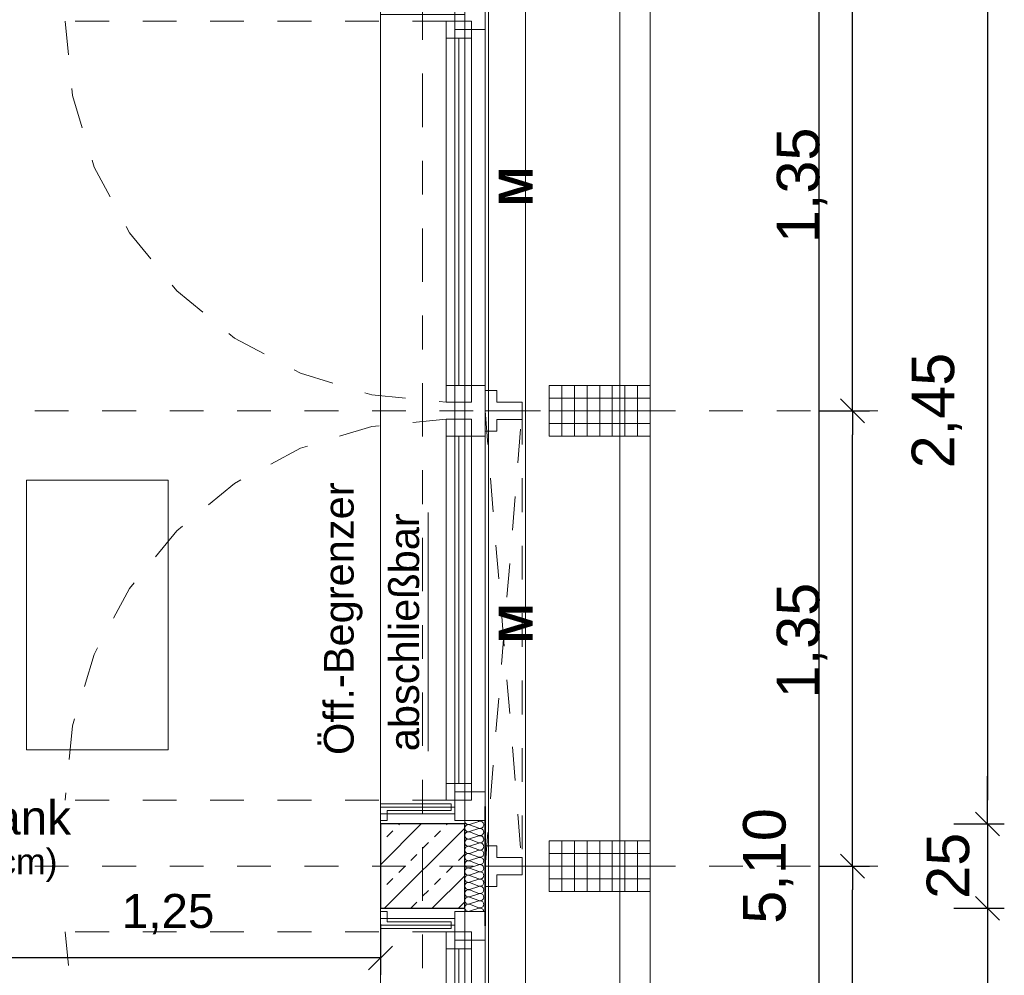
# Model space of a CAD drawing. Header units: metres. Extents: x -45.2 to 14.3, y -31.8 to 10.2.
# Tile 131 of 152: x -1.2 to 1.7, y -11.1 to -8.3. Entities that reach past the tile are written whole.
import ezdxf

# ---------------------------------------------------------------- set-up
doc = ezdxf.new("R2010")
doc.units = ezdxf.units.M
doc.header["$LTSCALE"] = 0.05
for name, pattern in [('1600.2032', [1.6, 0.8, -0.8]), ('Achsen 01', [5.291531, 3.175, -1.058062, 0.352704, -0.705764]), ('gestrichelt - 01', [2, 1, -1]), ('ISO-07 Punktiert', [0.889, 0.127, -0.762]), ('Raster 01', [2, 1, -1]), ('VW-01 Strichlinie kurz', [2, 1, -1])]:
    doc.linetypes.add(name, pattern=pattern)
doc.layers.get('0').update_dxf_attribs({"lineweight": 25})
for name, color, linetype, lineweight, true_color in [('013_Beton und Stahlbetonarbeiten-000 Brüstung', 7, 'Continuous', 9, 0xa6a6a6), ('014_Fassadenarbeiten-000 Aufsicht Betonfertigteile', 7, 'Continuous', 9, 0xc0c0c0), ('014_Fassadenarbeiten-330 mineralische Dämmung', 7, 'Continuous', 9, 0x666666), ('030_Sonnenschutzarbeiten-Bemassung', 7, 'Continuous', 13, 0xff6633), ('030_Sonnenschutzarbeiten-Grundriss', 7, 'Continuous', 13, 0x555555), ('031_Metallbauarbeiten-330 Aufsicht Metallbauarbeiten', 7, 'Continuous', 9, 0xa6a6a6), ('032_Metallarbeiten-abschließbar', 7, 'Continuous', 13, 0x444444), ('032_Metallarbeiten-Fenster', 7, 'Continuous', 13, 0x444444), ('032_Metallarbeiten-Öffnungsbegrenzer', 7, 'Continuous', 13, 0x444444), ('AV1-Achsen', 1, 'Achsen 01', 18, 0xff0000), ('AV1-Einrichtung', 7, 'Continuous', 9, 0xa6a6a6), ('AV1-Raster', 7, 'Raster 01', 9, 0xa6a6a6)]:
    doc.layers.add(name, color=color, linetype=linetype, lineweight=lineweight, true_color=true_color)
for name, color, linetype, lineweight in [('013_Beton und Stahlbetonarbeiten-000 Unterzüge', 7, 'ISO-07 Punktiert', 13), ('013_Beton und Stahlbetonarbeiten-330 Außenstützen', 7, 'Continuous', 25), ('014_Fassadenarbeiten-330 Betonfertigteile vertikal', 7, 'Continuous', 9), ('027_Tischlerarbeiten-330 Innenfensterbänke', 7, 'Continuous', 9), ('030_Sonnenschutzarbeiten-Kasten+Behang', 7, 'Continuous', 5), ('030_Sonnenschutzarbeiten-Motor', 7, 'Continuous', 5), ('053_Niederspannungsanlagen-Bodentanks', 7, 'gestrichelt - 01', 9), ('AV1-Einrichtung Bemaßung', 7, 'Continuous', 9), ('Bemaßung-Bemaßung', 7, 'Continuous', 9)]:
    doc.layers.add(name, color=color, linetype=linetype, lineweight=lineweight)
doc.styles.add('Arial', font='arial.ttf')
doc.styles.add('Arial (bold)', font='arialbd.ttf')

msp = doc.modelspace()

# ---------------------------------------------------------------- linework, layer by layer
at = {"color": 0, "linetype": 'ByBlock', "lineweight": -2}
for p, q in [((1.675, -8.225), (1.675, -8.2957)), ((1.675, -8.225), (1.675, -8.2957)), ((1.175, -8.25), (1.175, -8.3207)), ((1.275, -9.45), (1.275, -9.3793)), ((1.275, -9.45), (1.275, -9.5207)), ((1.675, -10.675), (1.675, -10.6043)), ((1.675, -10.675), (1.675, -10.6043)), ((1.275, -10.8), (1.275, -10.7293)), ((1.275, -10.8), (1.275, -10.8707)), ((1.675, -10.925), (1.675, -10.9957)), ((1.675, -10.925), (1.675, -10.9957)), ((-0.125, -11.0724), (-0.1957, -11.0724))]:
    msp.add_line(p, q, dxfattribs=at)
at = {"color": 0, "linetype": 'Continuous', "lineweight": 15}
for p, q in [((1.3104, -9.4854), (1.2396, -9.4146)), ((1.2396, -9.4146), (1.3104, -9.4854)), ((1.7104, -10.7104), (1.6396, -10.6396)), ((1.7104, -10.7104), (1.6396, -10.6396)), ((1.3104, -10.8354), (1.2396, -10.7646)), ((1.2396, -10.7646), (1.3104, -10.8354)), ((1.6396, -10.8896), (1.7104, -10.9604)), ((1.6396, -10.8896), (1.7104, -10.9604)), ((-0.0896, -11.037), (-0.1604, -11.1077))]:
    msp.add_line(p, q, dxfattribs=at)
at = {"layer": '013_Beton und Stahlbetonarbeiten-000 Brüstung'}
for points in [[(-0.125, -10.675), (-0.125, -8.275), (0.125, -8.275), (0.125, -10.675)], [(-0.125, -13.375), (-0.125, -10.925), (0.125, -10.925), (0.125, -13.375)]]:
    msp.add_lwpolyline(points, close=True, dxfattribs=at)
at = {"layer": '013_Beton und Stahlbetonarbeiten-000 Unterzüge', "linetype": 'VW-01 Strichlinie kurz'}
for points in [[(-0.125, -10.675), (-0.125, -8.225), (0.125, -8.225), (0.125, -10.675)], [(-0.125, -13.375), (-0.125, -10.925), (0.125, -10.925), (0.125, -13.375)]]:
    msp.add_lwpolyline(points, close=True, dxfattribs=at)
at = {"layer": '013_Beton und Stahlbetonarbeiten-330 Außenstützen', "color": 251, "linetype": 'Continuous', "lineweight": 13, "true_color": 0x4c4c4c}
for p, q in [((-0.0042, -10.675), (-0.125, -10.7958)), ((-0.0707, -10.6773), (-0.0684, -10.675)), ((0.0707, -10.6773), (0.073, -10.675)), ((0.125, -10.6872), (-0.1128, -10.925)), ((-0.1061, -10.7127), (-0.0884, -10.695)), ((0.0354, -10.7127), (0.053, -10.695)), ((-0.125, -10.7316), (-0.1237, -10.7303)), ((0, -10.748), (0.0177, -10.7303)), ((-0.0354, -10.7834), (-0.0177, -10.7657)), ((0.1061, -10.7834), (0.1237, -10.7657)), ((-0.0707, -10.8187), (-0.053, -10.8011)), ((0.0707, -10.8187), (0.0884, -10.8011)), ((0.125, -10.8286), (0.0286, -10.925)), ((-0.1061, -10.8541), (-0.0884, -10.8364)), ((0.0354, -10.8541), (0.053, -10.8364)), ((-0.125, -10.873), (-0.1237, -10.8718)), ((0, -10.8894), (0.0177, -10.8718)), ((-0.0354, -10.9248), (-0.0177, -10.9071)), ((0.1061, -10.9248), (0.1237, -10.9071))]:
    msp.add_line(p, q, dxfattribs=at)
at = {"layer": '013_Beton und Stahlbetonarbeiten-330 Außenstützen'}
msp.add_lwpolyline([(0.125, -10.675), (-0.125, -10.675), (-0.125, -10.925), (0.125, -10.925)], close=True, dxfattribs=at)
at = {"layer": '014_Fassadenarbeiten-000 Aufsicht Betonfertigteile'}
msp.add_lwpolyline([(0.305, -21.905), (0.305, 0.305), (0.675, 0.675), (0.675, -22.275)], close=True, dxfattribs=at)
at = {"layer": '014_Fassadenarbeiten-330 Betonfertigteile vertikal', "color": 8, "linetype": 'Continuous', "lineweight": 9, "true_color": 0x808080}
for p, q in [((0.4125, -9.375), (0.4125, -9.525)), ((0.45, -9.375), (0.45, -9.525)), ((0.4875, -9.375), (0.4875, -9.525)), ((0.525, -9.375), (0.525, -9.525)), ((0.5625, -9.375), (0.5625, -9.525)), ((0.6, -9.375), (0.6, -9.525)), ((0.6375, -9.375), (0.6375, -9.525)), ((0.4125, -10.725), (0.4125, -10.875)), ((0.45, -10.725), (0.45, -10.875)), ((0.4875, -10.725), (0.4875, -10.875)), ((0.525, -10.725), (0.525, -10.875)), ((0.5625, -10.725), (0.5625, -10.875)), ((0.6, -10.725), (0.6, -10.875)), ((0.6375, -10.725), (0.6375, -10.875))]:
    msp.add_line(p, q, dxfattribs=at)
at = {"layer": '014_Fassadenarbeiten-330 Betonfertigteile vertikal', "color": 8, "linetype": 'Continuous', "lineweight": 13, "true_color": 0x808080}
for p, q in [((0.375, -9.4125), (0.675, -9.4125)), ((0.375, -9.45), (0.675, -9.45)), ((0.375, -9.4875), (0.675, -9.4875)), ((0.375, -10.7625), (0.675, -10.7625)), ((0.375, -10.8), (0.675, -10.8)), ((0.375, -10.8375), (0.675, -10.8375))]:
    msp.add_line(p, q, dxfattribs=at)
at = {"layer": '014_Fassadenarbeiten-330 Betonfertigteile vertikal'}
for points in [[(0.675, -9.375), (0.675, -9.525), (0.375, -9.525), (0.375, -9.375)], [(0.675, -10.725), (0.675, -10.875), (0.375, -10.875), (0.375, -10.725)]]:
    msp.add_lwpolyline(points, close=True, dxfattribs=at)
at = {"layer": '014_Fassadenarbeiten-330 mineralische Dämmung'}
for points in [[(0.167, -10.7306), (0.1689, -10.731), (0.1708, -10.7311), (0.1727, -10.7308), (0.1745, -10.7302), (0.1762, -10.7293), (0.1777, -10.7281), (0.179, -10.7266), (0.179, -10.7266), (0.1799, -10.725), (0.1806, -10.7232), (0.181, -10.7213), (0.181, -10.7194), (0.1806, -10.7175), (0.1799, -10.7157), (0.179, -10.7141), (0.179, -10.7141), (0.1777, -10.7126), (0.1762, -10.7114), (0.1745, -10.7105), (0.1727, -10.7099), (0.1708, -10.7097), (0.1689, -10.7097), (0.167, -10.7102), (0.139, -10.7192), (0.139, -10.7192), (0.1371, -10.7196), (0.1352, -10.7197), (0.1333, -10.7194), (0.1315, -10.7188), (0.1298, -10.7179), (0.1283, -10.7167), (0.127, -10.7152), (0.127, -10.7152), (0.1261, -10.7136), (0.1254, -10.7118), (0.125, -10.7099), (0.125, -10.708), (0.1254, -10.7061), (0.1261, -10.7043), (0.127, -10.7027), (0.127, -10.7027), (0.1283, -10.7012), (0.1298, -10.7), (0.1315, -10.6991), (0.1333, -10.6985), (0.1352, -10.6983), (0.1371, -10.6983), (0.139, -10.6988), (0.167, -10.7091), (0.167, -10.7091), (0.1689, -10.7095), (0.1708, -10.7096), (0.1727, -10.7093), (0.1745, -10.7088), (0.1762, -10.7078), (0.1777, -10.7066), (0.179, -10.7052), (0.179, -10.7052), (0.1799, -10.7035), (0.1806, -10.7018), (0.181, -10.6999), (0.181, -10.6979), (0.1806, -10.6961), (0.1799, -10.6943), (0.179, -10.6926), (0.179, -10.6926), (0.1777, -10.6912), (0.1762, -10.69), (0.1745, -10.6891), (0.1727, -10.6885), (0.1708, -10.6882), (0.1689, -10.6883), (0.167, -10.6887), (0.139, -10.6977), (0.139, -10.6977), (0.1371, -10.6981), (0.1352, -10.6982), (0.1333, -10.6979), (0.1315, -10.6974), (0.1298, -10.6964), (0.1283, -10.6952), (0.127, -10.6938), (0.127, -10.6938), (0.1261, -10.6921), (0.1254, -10.6904), (0.125, -10.6885), (0.125, -10.6865), (0.1254, -10.6847), (0.1261, -10.6829), (0.127, -10.6812), (0.127, -10.6812), (0.1283, -10.6798), (0.1298, -10.6786), (0.1315, -10.6777), (0.1333, -10.6771), (0.1352, -10.6768), (0.1371, -10.6769), (0.139, -10.6773), (0.167, -10.6877), (0.167, -10.6877), (0.1689, -10.6881), (0.1708, -10.6882), (0.1727, -10.6879), (0.1745, -10.6873), (0.1762, -10.6864), (0.1777, -10.6852), (0.179, -10.6837), (0.179, -10.6837), (0.1799, -10.6821), (0.1806, -10.6803), (0.181, -10.6784), (0.181, -10.6765), (0.1806, -10.6746), (0.1799, -10.6728), (0.179, -10.6712), (0.179, -10.6712), (0.1777, -10.6697), (0.1762, -10.6685), (0.1745, -10.6676), (0.1727, -10.667), (0.1708, -10.6668), (0.1689, -10.6668), (0.167, -10.6673), (0.139, -10.6763), (0.139, -10.6763), (0.1371, -10.6767), (0.1352, -10.6768), (0.1333, -10.6765), (0.1315, -10.6759), (0.1298, -10.675), (0.1283, -10.6738), (0.127, -10.6723), (0.126, -10.6706), (0.1254, -10.6688), (0.125, -10.6669), (0.125, -10.665)], [(0.167, -10.9236), (0.169, -10.924), (0.171, -10.9241), (0.173, -10.9238), (0.1749, -10.9231), (0.1766, -10.9221), (0.1781, -10.9207), (0.1793, -10.9191), (0.1802, -10.9173), (0.1808, -10.9154), (0.181, -10.9134), (0.1808, -10.9114), (0.1802, -10.9095), (0.1793, -10.9077), (0.1781, -10.9061), (0.1766, -10.9047), (0.1749, -10.9037), (0.173, -10.903), (0.171, -10.9027), (0.169, -10.9028), (0.167, -10.9032), (0.139, -10.9122), (0.139, -10.9122), (0.137, -10.9126), (0.135, -10.9127), (0.133, -10.9124), (0.1311, -10.9117), (0.1294, -10.9107), (0.1279, -10.9093), (0.1267, -10.9077), (0.1257, -10.9059), (0.1252, -10.904), (0.125, -10.902), (0.1252, -10.9), (0.1257, -10.8981), (0.1267, -10.8963), (0.1279, -10.8947), (0.1294, -10.8933), (0.1311, -10.8923), (0.133, -10.8916), (0.135, -10.8913), (0.137, -10.8914), (0.139, -10.8918), (0.167, -10.9022), (0.167, -10.9022), (0.169, -10.9026), (0.171, -10.9026), (0.173, -10.9023), (0.1749, -10.9016), (0.1766, -10.9006), (0.1781, -10.8993), (0.1793, -10.8977), (0.1802, -10.8959), (0.1808, -10.894), (0.181, -10.892), (0.1808, -10.8899), (0.1802, -10.888), (0.1793, -10.8862), (0.1781, -10.8846), (0.1766, -10.8833), (0.1749, -10.8823), (0.173, -10.8816), (0.171, -10.8813), (0.169, -10.8813), (0.167, -10.8818), (0.139, -10.8908), (0.139, -10.8908), (0.137, -10.8912), (0.135, -10.8912), (0.133, -10.8909), (0.1311, -10.8902), (0.1294, -10.8892), (0.1279, -10.8879), (0.1267, -10.8863), (0.1257, -10.8845), (0.1252, -10.8826), (0.125, -10.8806), (0.1252, -10.8785), (0.1257, -10.8766), (0.1267, -10.8748), (0.1279, -10.8732), (0.1294, -10.8719), (0.1311, -10.8709), (0.133, -10.8702), (0.135, -10.8699), (0.137, -10.8699), (0.139, -10.8704), (0.167, -10.8807), (0.167, -10.8807), (0.169, -10.8811), (0.171, -10.8812), (0.173, -10.8809), (0.1749, -10.8802), (0.1766, -10.8792), (0.1781, -10.8778), (0.1793, -10.8762), (0.1802, -10.8744), (0.1808, -10.8725), (0.181, -10.8705), (0.1808, -10.8685), (0.1802, -10.8666), (0.1793, -10.8648), (0.1781, -10.8632), (0.1766, -10.8618), (0.1749, -10.8608), (0.173, -10.8601), (0.171, -10.8598), (0.169, -10.8599), (0.167, -10.8603), (0.139, -10.8693), (0.139, -10.8693), (0.137, -10.8697), (0.135, -10.8698), (0.133, -10.8695), (0.1311, -10.8688), (0.1294, -10.8678), (0.1279, -10.8664), (0.1267, -10.8648), (0.1257, -10.863), (0.1252, -10.8611), (0.125, -10.8591), (0.1252, -10.8571), (0.1257, -10.8552), (0.1267, -10.8534), (0.1279, -10.8518), (0.1294, -10.8504), (0.1311, -10.8494), (0.133, -10.8487), (0.135, -10.8484), (0.137, -10.8485), (0.139, -10.8489), (0.167, -10.8593), (0.167, -10.8593), (0.169, -10.8597), (0.171, -10.8597), (0.173, -10.8594), (0.1749, -10.8587), (0.1766, -10.8577), (0.1781, -10.8564), (0.1793, -10.8548), (0.1802, -10.853), (0.1808, -10.8511), (0.181, -10.8491), (0.1808, -10.847), (0.1802, -10.8451), (0.1793, -10.8433), (0.1781, -10.8417), (0.1766, -10.8404), (0.1749, -10.8394), (0.173, -10.8387), (0.171, -10.8384), (0.169, -10.8384), (0.167, -10.8389), (0.139, -10.8479), (0.139, -10.8479), (0.137, -10.8483), (0.135, -10.8483), (0.133, -10.848), (0.1311, -10.8473), (0.1294, -10.8463), (0.1279, -10.845), (0.1267, -10.8434), (0.1257, -10.8416), (0.1252, -10.8397), (0.125, -10.8377), (0.1252, -10.8356), (0.1257, -10.8337), (0.1267, -10.8319), (0.1279, -10.8303), (0.1294, -10.829), (0.1311, -10.828), (0.133, -10.8273), (0.135, -10.827), (0.137, -10.827), (0.139, -10.8275), (0.167, -10.8378), (0.167, -10.8378), (0.169, -10.8382), (0.171, -10.8383), (0.173, -10.838), (0.1749, -10.8373), (0.1766, -10.8363), (0.1781, -10.8349), (0.1793, -10.8333), (0.1802, -10.8315), (0.1808, -10.8296), (0.181, -10.8276), (0.1808, -10.8256), (0.1802, -10.8237), (0.1793, -10.8219), (0.1781, -10.8203), (0.1766, -10.8189), (0.1749, -10.8179), (0.173, -10.8172), (0.171, -10.8169), (0.169, -10.817), (0.167, -10.8174), (0.139, -10.8264), (0.139, -10.8264), (0.137, -10.8268), (0.135, -10.8269), (0.133, -10.8266), (0.1311, -10.8259), (0.1294, -10.8249), (0.1279, -10.8235), (0.1267, -10.8219), (0.1257, -10.8201), (0.1252, -10.8182), (0.125, -10.8162), (0.1252, -10.8142), (0.1257, -10.8123), (0.1267, -10.8105), (0.1279, -10.8089), (0.1294, -10.8075), (0.1311, -10.8065), (0.133, -10.8058), (0.135, -10.8055), (0.137, -10.8056), (0.139, -10.806), (0.167, -10.8164), (0.167, -10.8164), (0.169, -10.8168), (0.171, -10.8168), (0.173, -10.8165), (0.1749, -10.8158), (0.1766, -10.8148), (0.1781, -10.8135), (0.1793, -10.8119), (0.1802, -10.8101), (0.1808, -10.8082), (0.181, -10.8062), (0.1808, -10.8041), (0.1802, -10.8022), (0.1793, -10.8004), (0.1781, -10.7988), (0.1766, -10.7975), (0.1749, -10.7965), (0.173, -10.7958), (0.171, -10.7955), (0.169, -10.7955), (0.167, -10.796), (0.139, -10.805), (0.139, -10.805), (0.137, -10.8054), (0.135, -10.8054), (0.133, -10.8051), (0.1311, -10.8044), (0.1294, -10.8034), (0.1279, -10.8021), (0.1267, -10.8005), (0.1257, -10.7987), (0.1252, -10.7968), (0.125, -10.7948), (0.1252, -10.7927), (0.1257, -10.7908), (0.1267, -10.789), (0.1279, -10.7874), (0.1294, -10.7861), (0.1311, -10.7851), (0.133, -10.7844), (0.135, -10.7841), (0.137, -10.7841), (0.139, -10.7846), (0.167, -10.7949), (0.167, -10.7949), (0.169, -10.7953), (0.171, -10.7954), (0.173, -10.7951), (0.1749, -10.7944), (0.1766, -10.7934), (0.1781, -10.792), (0.1793, -10.7904), (0.1802, -10.7886), (0.1808, -10.7867), (0.181, -10.7847), (0.1808, -10.7827), (0.1802, -10.7808), (0.1793, -10.779), (0.1781, -10.7774), (0.1766, -10.776), (0.1749, -10.775), (0.173, -10.7743), (0.171, -10.774), (0.169, -10.7741), (0.167, -10.7745), (0.139, -10.7835), (0.139, -10.7835), (0.137, -10.7839), (0.135, -10.784), (0.133, -10.7837), (0.1311, -10.783), (0.1294, -10.782), (0.1279, -10.7806), (0.1267, -10.779), (0.1257, -10.7772), (0.1252, -10.7753), (0.125, -10.7733), (0.1252, -10.7713), (0.1257, -10.7694), (0.1267, -10.7676), (0.1279, -10.766), (0.1294, -10.7646), (0.1311, -10.7636), (0.133, -10.7629), (0.135, -10.7626), (0.137, -10.7627), (0.139, -10.7631), (0.167, -10.7735), (0.167, -10.7735), (0.169, -10.7739), (0.171, -10.7739), (0.173, -10.7736), (0.1749, -10.7729), (0.1766, -10.7719), (0.1781, -10.7706), (0.1793, -10.769), (0.1802, -10.7672), (0.1808, -10.7653), (0.181, -10.7633), (0.1808, -10.7612), (0.1802, -10.7593), (0.1793, -10.7575), (0.1781, -10.7559), (0.1766, -10.7546), (0.1749, -10.7536), (0.173, -10.7529), (0.171, -10.7526), (0.169, -10.7526), (0.167, -10.7531), (0.139, -10.7621), (0.139, -10.7621), (0.137, -10.7625), (0.135, -10.7625), (0.133, -10.7622), (0.1311, -10.7615), (0.1294, -10.7605), (0.1279, -10.7592), (0.1267, -10.7576), (0.1257, -10.7558), (0.1252, -10.7539), (0.125, -10.7519), (0.1252, -10.7498), (0.1257, -10.7479), (0.1267, -10.7461), (0.1279, -10.7445), (0.1294, -10.7432), (0.1311, -10.7422), (0.133, -10.7415), (0.135, -10.7412), (0.137, -10.7412), (0.139, -10.7417), (0.167, -10.752), (0.167, -10.752), (0.169, -10.7524), (0.171, -10.7525), (0.173, -10.7522), (0.1749, -10.7515), (0.1766, -10.7505), (0.1781, -10.7491), (0.1793, -10.7475), (0.1802, -10.7457), (0.1808, -10.7438), (0.181, -10.7418), (0.1808, -10.7398), (0.1802, -10.7379), (0.1793, -10.7361), (0.1781, -10.7345), (0.1766, -10.7331), (0.1749, -10.7321), (0.173, -10.7314), (0.171, -10.7311), (0.169, -10.7312), (0.167, -10.7316), (0.139, -10.7406), (0.139, -10.7406), (0.137, -10.741), (0.135, -10.7411), (0.133, -10.7408), (0.1311, -10.7401), (0.1294, -10.7391), (0.1279, -10.7377), (0.1267, -10.7361), (0.1257, -10.7343), (0.1252, -10.7324), (0.125, -10.7304), (0.1252, -10.7284), (0.1257, -10.7265), (0.1267, -10.7247), (0.1279, -10.7231), (0.1294, -10.7217), (0.1311, -10.7207), (0.133, -10.72), (0.135, -10.7197), (0.137, -10.7198), (0.139, -10.7202), (0.167, -10.7306), (0.167, -10.7306), (0.169, -10.731), (0.171, -10.731), (0.173, -10.7307), (0.1749, -10.73), (0.1766, -10.729), (0.1781, -10.7277), (0.1793, -10.7261), (0.1802, -10.7243), (0.1808, -10.7224), (0.181, -10.7204), (0.1808, -10.7184), (0.1802, -10.7164), (0.1793, -10.7146), (0.1781, -10.713), (0.1766, -10.7117), (0.1749, -10.7107), (0.173, -10.71), (0.171, -10.7097), (0.169, -10.7097), (0.167, -10.7102), (0.139, -10.7192), (0.139, -10.7192), (0.137, -10.7196), (0.135, -10.7196), (0.133, -10.7193), (0.1311, -10.7186), (0.1294, -10.7176), (0.1279, -10.7163), (0.1267, -10.7147), (0.1257, -10.7129), (0.1252, -10.711), (0.125, -10.709), (0.1252, -10.7069), (0.1257, -10.705), (0.1267, -10.7032), (0.1279, -10.7016), (0.1294, -10.7003), (0.1311, -10.6993), (0.133, -10.6986), (0.135, -10.6983), (0.137, -10.6983), (0.139, -10.6988), (0.167, -10.7091), (0.167, -10.7091), (0.169, -10.7095), (0.171, -10.7096), (0.173, -10.7093), (0.1749, -10.7086), (0.1766, -10.7076), (0.1781, -10.7062), (0.1793, -10.7046), (0.1802, -10.7028), (0.1808, -10.7009), (0.181, -10.6989), (0.1808, -10.6969), (0.1802, -10.695), (0.1793, -10.6932), (0.1781, -10.6916), (0.1766, -10.6902), (0.1749, -10.6892), (0.173, -10.6885), (0.171, -10.6882), (0.169, -10.6883), (0.167, -10.6887), (0.139, -10.6977), (0.139, -10.6977), (0.137, -10.6981), (0.135, -10.6982), (0.133, -10.6979), (0.1311, -10.6972), (0.1294, -10.6962), (0.1279, -10.6948), (0.1267, -10.6932), (0.1257, -10.6914), (0.1252, -10.6895), (0.125, -10.6875), (0.1252, -10.6855), (0.1257, -10.6836), (0.1267, -10.6818), (0.1279, -10.6802), (0.1294, -10.6788), (0.1311, -10.6778), (0.133, -10.6771), (0.135, -10.6768), (0.137, -10.6769), (0.139, -10.6773)], [(0.1761, -10.665), (0.1744, -10.6659), (0.1726, -10.6665), (0.1707, -10.6667), (0.1689, -10.6666), (0.167, -10.6662), (0.1637, -10.665)], [(0.181, -10.935), (0.1808, -10.933), (0.1803, -10.931), (0.1794, -10.9292), (0.1782, -10.9276), (0.1767, -10.9262), (0.1749, -10.9252), (0.173, -10.9245), (0.171, -10.9242), (0.169, -10.9242), (0.167, -10.9247), (0.139, -10.9336), (0.139, -10.9336), (0.137, -10.9341), (0.135, -10.9341), (0.133, -10.9338), (0.1311, -10.9331), (0.1294, -10.9321), (0.1279, -10.9308), (0.1267, -10.9292), (0.1257, -10.9274), (0.1252, -10.9255), (0.125, -10.9234), (0.1252, -10.9214), (0.1257, -10.9195), (0.1267, -10.9177), (0.1279, -10.9161), (0.1294, -10.9148), (0.1311, -10.9138), (0.133, -10.9131), (0.135, -10.9128), (0.137, -10.9128), (0.139, -10.9133), (0.167, -10.9236), (0.167, -10.9236), (0.169, -10.924), (0.171, -10.9241), (0.173, -10.9238), (0.1749, -10.9231), (0.1766, -10.9221), (0.1781, -10.9207), (0.1793, -10.9191), (0.1802, -10.9173), (0.1808, -10.9154), (0.181, -10.9134), (0.1808, -10.9114), (0.1802, -10.9095), (0.1793, -10.9077), (0.1781, -10.9061), (0.1766, -10.9047), (0.1749, -10.9037), (0.173, -10.903), (0.171, -10.9027), (0.169, -10.9028), (0.167, -10.9032), (0.139, -10.9122), (0.139, -10.9122), (0.137, -10.9126), (0.135, -10.9127), (0.133, -10.9124), (0.1311, -10.9117), (0.1294, -10.9107), (0.1279, -10.9093), (0.1267, -10.9077), (0.1257, -10.9059), (0.1252, -10.904), (0.125, -10.902), (0.1252, -10.9), (0.1257, -10.8981), (0.1267, -10.8963), (0.1279, -10.8947), (0.1294, -10.8933), (0.1311, -10.8923), (0.133, -10.8916), (0.135, -10.8913), (0.137, -10.8914), (0.139, -10.8918), (0.167, -10.9022), (0.167, -10.9022), (0.169, -10.9026), (0.171, -10.9026), (0.173, -10.9023), (0.1749, -10.9016), (0.1766, -10.9006), (0.1781, -10.8993), (0.1793, -10.8977), (0.1802, -10.8959), (0.1808, -10.894), (0.181, -10.892), (0.1808, -10.8899), (0.1802, -10.888), (0.1793, -10.8862), (0.1781, -10.8846), (0.1766, -10.8833), (0.1749, -10.8823), (0.173, -10.8816), (0.171, -10.8813), (0.169, -10.8813), (0.167, -10.8818)]]:
    msp.add_lwpolyline(points, dxfattribs=at)
at = {"layer": '027_Tischlerarbeiten-330 Innenfensterbänke'}
for points in [[(-0.125, -10.665), (-0.105, -10.665), (-0.105, -10.635), (0.085, -10.635), (0.085, -10.615), (-0.125, -10.615)], [(-0.125, -10.935), (-0.105, -10.935), (-0.105, -10.965), (0.085, -10.965), (0.085, -10.985), (-0.125, -10.985)]]:
    msp.add_lwpolyline(points, close=True, dxfattribs=at)
at = {"layer": '030_Sonnenschutzarbeiten-Bemassung', "color": 0, "lineweight": -2}
for p, q in [((1.275, -9.3793), (1.275, -8.1707)), ((1.175, -9.45), (1.325, -9.45)), ((1.175, -9.45), (1.325, -9.45)), ((1.275, -10.7293), (1.275, -9.5207)), ((1.175, -10.8), (1.325, -10.8)), ((1.175, -10.8), (1.325, -10.8)), ((1.275, -12.0793), (1.275, -10.8707))]:
    msp.add_line(p, q, dxfattribs=at)
at = {"layer": '030_Sonnenschutzarbeiten-Grundriss', "color": 251, "true_color": 0x555555}
for points in [[(0.295, -9.45), (0.295, -9.424), (0.22, -9.424), (0.22, -9.39), (0.185, -9.39), (0.185, -9.45)], [(0.295, -9.45), (0.295, -9.476), (0.22, -9.476), (0.22, -9.51), (0.185, -9.51), (0.185, -9.45)], [(0.295, -10.8), (0.295, -10.774), (0.22, -10.774), (0.22, -10.74), (0.185, -10.74), (0.185, -10.8)], [(0.295, -10.8), (0.295, -10.826), (0.22, -10.826), (0.22, -10.86), (0.185, -10.86), (0.185, -10.8)]]:
    msp.add_lwpolyline(points, close=True, dxfattribs=at)
at = {"layer": '030_Sonnenschutzarbeiten-Kasten+Behang', "color": 1, "linetype": '1600.2032', "lineweight": 18, "true_color": 0xff0000}
for p, q in [((0.185, -9.45), (0.295, -10.8)), ((0.185, -10.8), (0.295, -9.45))]:
    msp.add_line(p, q, dxfattribs=at)
at = {"layer": '030_Sonnenschutzarbeiten-Kasten+Behang', "color": 1, "linetype": 'Continuous', "lineweight": 18, "true_color": 0xff0000}
for points in [[(0.22, -9.424), (0.22, -9.39), (0.185, -9.39), (0.185, -9.45), (0.295, -9.45), (0.295, -9.424)], [(0.22, -9.476), (0.22, -9.51), (0.185, -9.51), (0.185, -9.45), (0.295, -9.45), (0.295, -9.476)], [(0.22, -10.774), (0.22, -10.74), (0.185, -10.74), (0.185, -10.8), (0.295, -10.8), (0.295, -10.774)], [(0.22, -10.826), (0.22, -10.86), (0.185, -10.86), (0.185, -10.8), (0.295, -10.8), (0.295, -10.826)]]:
    msp.add_lwpolyline(points, close=True, dxfattribs=at)
at = {"layer": '030_Sonnenschutzarbeiten-Kasten+Behang', "color": 1, "linetype": '1600.2032', "lineweight": 18, "true_color": 0xff0000}
msp.add_lwpolyline([(0.185, -10.8), (0.185, -9.45), (0.295, -9.45), (0.295, -10.8)], close=True, dxfattribs=at)
at = {"layer": '031_Metallbauarbeiten-330 Aufsicht Metallbauarbeiten'}
for points in [[(0.195, -8.1), (0.585, -8.1), (0.585, -10.8), (0.195, -10.8)], [(0.195, -10.8), (0.585, -10.8), (0.585, -13.5), (0.195, -13.5)]]:
    msp.add_lwpolyline(points, close=True, dxfattribs=at)
at = {"layer": '032_Metallarbeiten-abschließbar', "color": 12, "linetype": 'Continuous', "true_color": 0xdd0000}
msp.add_line((0.0168, -10.4594), (0.0168, -9.7518), dxfattribs=at)
at = {"layer": '032_Metallarbeiten-Fenster', "color": 7, "linetype": 'gestrichelt - 01', "lineweight": 18}
for p, q in [((0.07, -8.2945), (-1.06, -8.2945)), ((0.07, -10.6045), (-1.06, -10.6045)), ((0.07, -10.995), (-1.06, -10.995))]:
    msp.add_line(p, q, dxfattribs=at)
at = {"layer": '032_Metallarbeiten-Fenster', "color": 7, "lineweight": 18}
for p, q in [((0.1075, -8.3445), (0.1075, -9.3745)), ((0.1075, -10.5545), (0.1075, -9.5245)), ((0.1075, -11.045), (0.1075, -12.075))]:
    msp.add_line(p, q, dxfattribs=at)
for points in [[(0.185, -8.3195), (0.095, -8.3195), (0.095, -8.2345), (0.185, -8.2345)], [(0.145, -8.2945), (0.145, -8.3445), (0.07, -8.3445), (0.07, -8.2945)], [(0.095, -10.5795), (0.185, -10.5795), (0.185, -8.3195), (0.095, -8.3195)], [(0.145, -8.3445), (0.145, -9.3745), (0.07, -9.3745), (0.07, -8.3445)], [(0.145, -9.3745), (0.145, -9.4245), (0.07, -9.4245), (0.07, -9.3745)], [(0.185, -9.5245), (0.185, -9.3745), (0.095, -9.3745), (0.095, -9.5245)], [(0.145, -9.5245), (0.145, -9.4745), (0.07, -9.4745), (0.07, -9.5245)], [(0.145, -10.5545), (0.145, -9.5245), (0.07, -9.5245), (0.07, -10.5545)], [(0.145, -10.6045), (0.145, -10.5545), (0.07, -10.5545), (0.07, -10.6045)], [(0.095, -10.6645), (0.095, -10.5795), (0.185, -10.5795), (0.185, -10.6645)], [(0.095, -10.935), (0.095, -11.02), (0.185, -11.02), (0.185, -10.935)], [(0.145, -10.995), (0.145, -11.045), (0.07, -11.045), (0.07, -10.995)], [(0.095, -11.02), (0.185, -11.02), (0.185, -13.28), (0.095, -13.28)], [(0.145, -11.045), (0.145, -12.075), (0.07, -12.075), (0.07, -11.045)]]:
    msp.add_lwpolyline(points, close=True, dxfattribs=at)
at = {"layer": '032_Metallarbeiten-Fenster', "color": 7, "linetype": 'gestrichelt - 01', "lineweight": 18}
for points in [[(-1.06, -8.2946), (-1.0383, -8.515), (-0.974, -8.727), (-0.8696, -8.9223), (-0.729, -9.0936), (-0.5578, -9.2341), (-0.3624, -9.3385), (-0.1505, -9.4028), (0.07, -9.4245)], [(0.07, -9.4745), (-0.1505, -9.4963), (-0.3624, -9.5606), (-0.5578, -9.665), (-0.729, -9.8055), (-0.8696, -9.9767), (-0.974, -10.1721), (-1.0383, -10.3841), (-1.06, -10.6045)], [(-1.06, -10.995), (-1.0383, -11.2155), (-0.974, -11.4274), (-0.8696, -11.6228), (-0.729, -11.794), (-0.5578, -11.9346), (-0.3624, -12.039), (-0.1505, -12.1033), (0.07, -12.125)]]:
    msp.add_lwpolyline(points, dxfattribs=at)
at = {"layer": '032_Metallarbeiten-Fenster', "color": 7, "linetype": 'Continuous', "lineweight": 9}
msp.add_lwpolyline([(0.1863, -10.6231), (0.1863, -10.9769), (0.1843, -10.9769), (0.1843, -10.6231)], close=True, dxfattribs=at)
at = {"layer": 'AV1-Achsen'}
msp.add_line((0, -26.5), (0, 4.9), dxfattribs=at)
at = {"layer": 'AV1-Einrichtung'}
msp.add_lwpolyline([(-0.755, -10.455), (-1.175, -10.455), (-1.175, -9.655), (-0.755, -9.655)], close=True, dxfattribs=at)
at = {"layer": 'AV1-Einrichtung Bemaßung', "color": 0, "lineweight": -2}
for p, q in [((-0.125, -10.9724), (-0.125, -11.1224)), ((-0.1957, -11.0724), (-1.3043, -11.0724))]:
    msp.add_line(p, q, dxfattribs=at)
at = {"layer": 'AV1-Einrichtung Bemaßung'}
for points in [[(-0.125, -10.625), (0.095, -10.625), (0.095, -10.645), (-0.125, -10.645)], [(-0.125, -10.975), (-0.125, -10.955), (0.095, -10.955), (0.095, -10.975)]]:
    msp.add_lwpolyline(points, close=True, dxfattribs=at)
at = {"layer": 'AV1-Raster'}
for p, q in [((1.35, -9.45), (-40.5, -9.45)), ((1.35, -10.8), (-40.5, -10.8))]:
    msp.add_line(p, q, dxfattribs=at)
at = {"layer": 'Bemaßung-Bemaßung', "color": 0, "linetype": 'Continuous', "lineweight": -2}
msp.add_line((1.175, -8.3207), (1.175, -13.2793), dxfattribs=at)
at = {"layer": 'Bemaßung-Bemaßung', "color": 0, "lineweight": -2}
for p, q in [((1.675, -8.2957), (1.675, -10.6043)), ((1.675, -8.2957), (1.675, -8.3664)), ((1.675, -10.6043), (1.675, -10.5336)), ((1.575, -10.675), (1.725, -10.675)), ((1.575, -10.675), (1.725, -10.675)), ((1.675, -10.675), (1.675, -10.925)), ((1.575, -10.925), (1.725, -10.925)), ((1.575, -10.925), (1.725, -10.925)), ((1.675, -10.9957), (1.675, -13.3043)), ((1.675, -10.9957), (1.675, -11.0664))]:
    msp.add_line(p, q, dxfattribs=at)
at = {"layer": 'Defpoints', "color": 0, "lineweight": 0}
for p, q in [((0.675, -9.375), (0.675, -9.375)), ((0.675, -9.375), (0.675, -9.375)), ((0.675, -9.45), (0.675, -9.45)), ((0.675, -9.45), (0.675, -9.45)), ((1.275, -9.45), (1.275, -9.45)), ((0.675, -9.525), (0.675, -9.525)), ((0.675, -9.525), (0.675, -9.525)), ((-0.125, -10.4166), (-0.125, -10.4166)), ((-0.125, -10.4166), (-0.125, -10.4166)), ((-0.125, -10.675), (-0.125, -10.675)), ((-0.125, -10.675), (-0.125, -10.675)), ((1.675, -10.675), (1.675, -10.675)), ((0.675, -10.725), (0.675, -10.725)), ((0.675, -10.725), (0.675, -10.725)), ((0.375, -10.8), (0.375, -10.8)), ((0.375, -10.8), (0.375, -10.8)), ((1.275, -10.8), (1.275, -10.8)), ((0.675, -10.875), (0.675, -10.875)), ((0.675, -10.875), (0.675, -10.875)), ((-0.125, -10.925), (-0.125, -10.925)), ((-0.125, -10.925), (-0.125, -10.925)), ((1.675, -10.925), (1.675, -10.925))]:
    msp.add_line(p, q, dxfattribs=at)

# ---------------------------------------------------------------- texts
at = {"layer": '030_Sonnenschutzarbeiten-Bemassung', "color": 0, "char_height": 0.12609, "attachment_point": 7, "rotation": 90, "style": 'Arial'}
for insert in [(1.1998, -8.9525), (1.1998, -10.3025)]:
    msp.add_mtext('1,35', dxfattribs=dict(at, insert=insert))
at = {"layer": '030_Sonnenschutzarbeiten-Motor', "color": 255, "char_height": 0.1009, "attachment_point": 7, "rotation": 90, "style": 'Arial (bold)'}
for insert in [(0.3262, -8.8433), (0.3262, -10.1387)]:
    msp.add_mtext('M', dxfattribs=dict(at, insert=insert))
at = {"layer": '032_Metallarbeiten-abschließbar', "color": 12, "true_color": 0xdd0000, "insert": (-0.0093, -10.4594), "char_height": 0.088263, "attachment_point": 7, "rotation": 90, "style": 'Arial'}
msp.add_mtext('abschließbar', dxfattribs=at)
at = {"layer": '032_Metallarbeiten-Öffnungsbegrenzer', "color": 7, "insert": (-0.178, -10.4706), "char_height": 0.088263, "attachment_point": 7, "rotation": 90, "style": 'Arial'}
msp.add_mtext('Öff.-Begrenzer', dxfattribs=at)
at = {"layer": '053_Niederspannungsanlagen-Bodentanks', "attachment_point": 7, "style": 'Arial'}
for s, insert, char_height in [('Bodentank', (-1.7168, -10.7077), 0.10087), ('(32 x 32 cm)', (-1.67, -10.8467), 0.075654)]:
    msp.add_mtext(s, dxfattribs=dict(at, insert=insert, char_height=char_height))
at = {"layer": 'AV1-Einrichtung Bemaßung', "color": 0, "insert": (-0.892, -11.0022), "char_height": 0.10087, "attachment_point": 7, "style": 'Arial'}
msp.add_mtext('1,25', dxfattribs=at)
at = {"layer": 'Bemaßung-Bemaßung', "color": 0, "char_height": 0.12609, "attachment_point": 7, "rotation": 90, "style": 'Arial'}
for s, insert in [('2,45', (1.5998, -9.6205)), ('5,10', (1.0998, -10.9709)), ('25', (1.6226, -10.897))]:
    msp.add_mtext(s, dxfattribs=dict(at, insert=insert))

doc.saveas('drawing.dxf')
